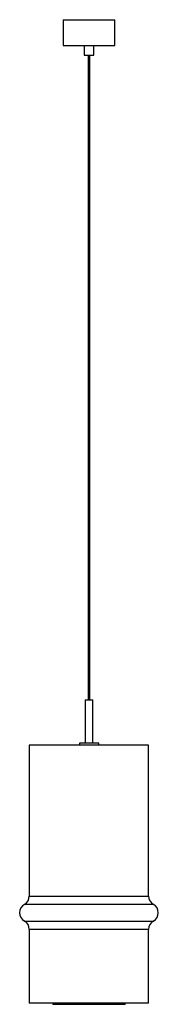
# Model space of a CAD drawing. Header units: millimetres. Extents: x -198 to 17, y -173 to 1354.
import ezdxf

# ---------------------------------------------------------------- set-up
doc = ezdxf.new("R2010")
doc.units = ezdxf.units.MM

msp = doc.modelspace()

# ---------------------------------------------------------------- linework, layer by layer
at = {"color": 7, "linetype": 'Continuous', "lineweight": 25}
for p, q in [((-130.8, 1353.7), (-130.8, 1313.7)), ((-130.8, 1353.7), (-50.8, 1353.7)), ((-50.8, 1313.7), (-50.8, 1353.7)), ((-130.8, 1313.7), (-50.8, 1313.7)), ((-98.3, 1313.7), (-98.3, 1298.7)), ((-83.3, 1298.7), (-83.3, 1313.7)), ((-98.3, 1298.7), (-83.3, 1298.7)), ((-92.3, 1298.7), (-92.3, 298.7)), ((-89.3, 298.7), (-89.3, 1298.7)), ((-96.8, 298.7), (-96.8, 231.7)), ((-96.8, 298.7), (-84.8, 298.7)), ((-84.8, 231.7), (-84.8, 298.7)), ((-105.8, 231.7), (-105.8, 228.7)), ((-75.8, 231.7), (-105.8, 231.7)), ((-75.8, 228.7), (-75.8, 231.7)), ((-183.5, 228.7), (-183.5, -5.3)), ((1.8, 228.7), (-183.5, 228.7)), ((1.8, -5.3), (1.8, 228.7)), ((-183.5, -57.2), (-183.5, -171.3)), ((1.8, -171.3), (1.8, -57.2)), ((1.8, -171.3), (-183.5, -171.3)), ((-147.2, -171.3), (-147.2, -173.3)), ((-34.5, -173.3), (-147.2, -173.3)), ((-34.5, -173.3), (-34.5, -171.3))]:
    msp.add_line(p, q, dxfattribs=at)
at = {"color": 8, "linetype": 'Continuous', "lineweight": 25}
for p, q in [((-183.5, -5.3), (1.8, -5.3)), ((9.3, -18.3), (-191, -18.3)), ((-191, -44.2), (9.3, -44.2)), ((1.8, -57.2), (-183.5, -57.2))]:
    msp.add_line(p, q, dxfattribs=at)
at = {"color": 7, "linetype": 'Continuous', "lineweight": 25}
for centre, start, end in [((-198.5, -5.3), 300, 0), ((16.8, -5.3), 180, 240), ((-183.5, -31.3), 120, 240), ((1.8, -31.3), 300, 60), ((-198.5, -57.2), 0, 60), ((16.8, -57.2), 120, 180)]:
    msp.add_arc(centre, 15, start, end, dxfattribs=at)

doc.saveas('drawing.dxf')
